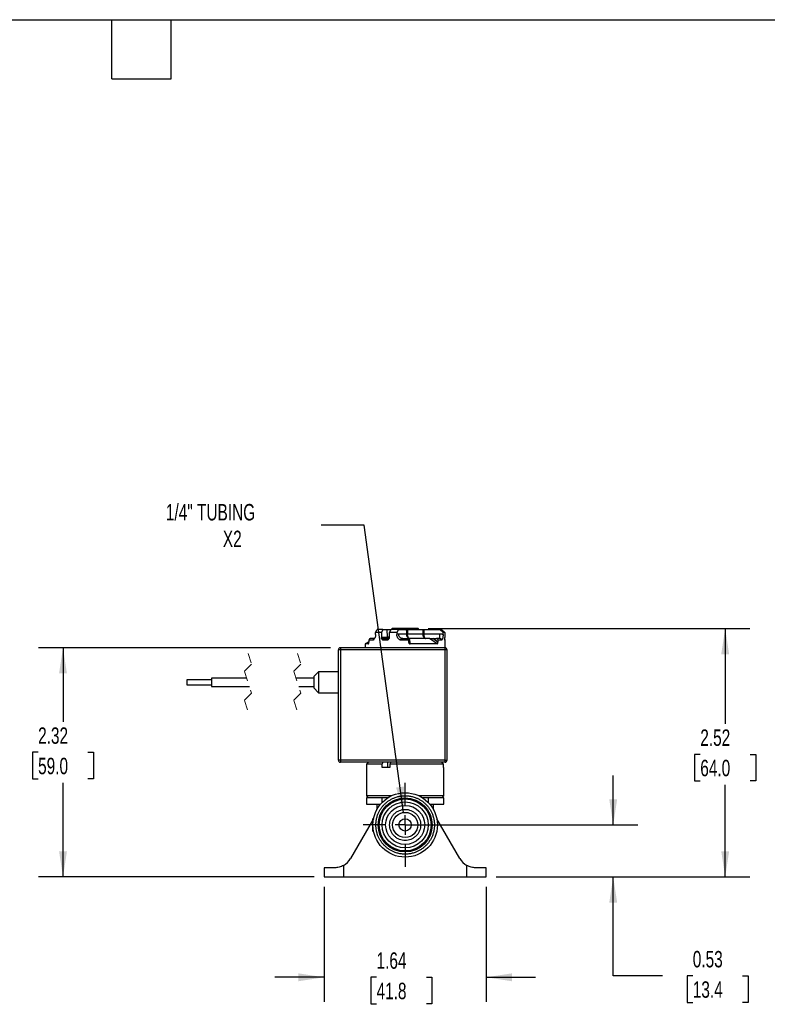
# Model space of a CAD drawing. Header units: inches. Extents: x 0.5 to 21.5, y 0.5 to 16.5.
# Tile 9 of 11: x 9.8 to 17.3, y 6.5 to 16.5. Entities that reach past the tile are written whole.
import ezdxf

# ---------------------------------------------------------------- set-up
doc = ezdxf.new("R2010")
doc.units = ezdxf.units.IN
doc.header["$LTSCALE"] = 2
doc.header["$MEASUREMENT"] = 0
doc.linetypes.add('CENTERX2', pattern=[0.8, 0.5, -0.1, 0.1, -0.1])
doc.linetypes.add('HIDDEN', pattern=[0.075, 0.05, -0.025])
doc.layers.add('CENTER', color=40, linetype='CENTERX2')
doc.layers.add('DIMENSIONS', color=140, linetype='Continuous', lineweight=25)
doc.layers.add('TEXT', color=140, linetype='Continuous', lineweight=25)
doc.styles.add('SLDTEXTSTYLE0', font='TXT', dxfattribs={"width": 0.7})
doc.dimstyles.new('SLDDIMSTYLE2', dxfattribs={"dimtxt": 0.169922, "dimasz": 0.26, "dimexe": 0, "dimexo": 0.0625, "dimgap": 0.04248, "dimtad": 0, "dimtih": 1, "dimtoh": 1, "dimrnd": 1e-09, "dimzin": 12, "dimdsep": 46, "dimtxsty": 'SLDTEXTSTYLE0', "dimsah": 1, "dimcen": 0.09, "dimadec": 0, "dimazin": 3, "dimtfac": 1, "dimtmove": 0, "dimatfit": 0, "dimfxl": 0, "dimfrac": 2, "dimtolj": 1, "dimtzin": 12, "dimarcsym": 0})
doc.dimstyles.new('SLDDIMSTYLE3', dxfattribs={"dimtxt": 0.169922, "dimasz": 0.26, "dimexe": 0, "dimexo": 0.0625, "dimgap": 0.04248, "dimtad": 0, "dimtih": 1, "dimtoh": 1, "dimrnd": 1e-09, "dimdsep": 46, "dimtxsty": 'SLDTEXTSTYLE0', "dimsah": 1, "dimcen": 0.09, "dimadec": 0, "dimazin": 2, "dimtfac": 1, "dimtmove": 0, "dimatfit": 0, "dimfxl": 0, "dimfrac": 2, "dimtolj": 1, "dimtzin": 12, "dimarcsym": 0})
doc.dimstyles.new('SLDDIMSTYLE4', dxfattribs={"dimtxt": 0.169922, "dimasz": 0.26, "dimexe": 0, "dimexo": 0.0625, "dimgap": 0.04248, "dimtad": 0, "dimtih": 1, "dimtoh": 1, "dimrnd": 1e-09, "dimzin": 12, "dimdsep": 46, "dimtxsty": 'SLDTEXTSTYLE0', "dimsah": 1, "dimcen": 0.09, "dimadec": 0, "dimazin": 3, "dimtfac": 1, "dimtofl": 0, "dimtmove": 0, "dimatfit": 3, "dimfxl": 0, "dimfrac": 2, "dimtolj": 1, "dimtzin": 12, "dimarcsym": 0})
doc.dimstyles.new('SLDDIMSTYLE5', dxfattribs={"dimtxt": 0.169922, "dimasz": 0.26, "dimexe": 0, "dimexo": 0.0625, "dimgap": 0.04248, "dimtad": 0, "dimtih": 1, "dimtoh": 1, "dimrnd": 1e-09, "dimzin": 12, "dimdsep": 46, "dimtxsty": 'SLDTEXTSTYLE0', "dimsah": 1, "dimcen": 0, "dimadec": 0, "dimazin": 3, "dimtfac": 1, "dimtofl": 0, "dimtmove": 0, "dimatfit": 3, "dimfxl": 0, "dimfrac": 2, "dimtolj": 1, "dimtzin": 12, "dimarcsym": 0})

# ---------------------------------------------------------------- blocks, each defined once
blk = doc.blocks.new('_D_2')
at = {"layer": 'DIMENSIONS'}
for p, q in [((12.8501, 7.7084), (12.8501, 6.5405)), ((14.4941, 7.7084), (14.4941, 6.5405)), ((12.8501, 6.7905), (12.3501, 6.7905)), ((13.382, 6.7905), (13.3249, 6.7905)), ((13.3249, 6.7905), (13.3249, 6.5205)), ((13.8869, 6.7905), (13.944, 6.7905)), ((13.944, 6.7905), (13.944, 6.5205)), ((14.4941, 6.7905), (14.9941, 6.7905)), ((13.3249, 6.5205), (13.382, 6.5205)), ((13.944, 6.5205), (13.8869, 6.5205))]:
    blk.add_line(p, q, dxfattribs=at)
for points in [[(12.8501, 6.7905), (12.5901, 6.8305), (12.5901, 6.7505)], [(14.4941, 6.7905), (14.7541, 6.7505), (14.7541, 6.8305)]]:
    blk.add_solid(points, dxfattribs=at)
at = {"layer": 'DIMENSIONS', "char_height": 0.16667, "attachment_point": 1, "style": 'SLDTEXTSTYLE0'}
for s, insert in [('1.64', (13.382, 7.0434)), ('41.8', (13.382, 6.7353))]:
    blk.add_mtext(s, dxfattribs=dict(at, insert=insert))
blk = doc.blocks.new('_D_3')
at = {"layer": 'DIMENSIONS'}
for p, q in [((15.7809, 8.3354), (15.7809, 8.8354)), ((13.7721, 8.3354), (16.0309, 8.3354)), ((14.5941, 7.8084), (16.0309, 7.8084)), ((15.7809, 6.8047), (15.7809, 7.8084)), ((16.2809, 6.8047), (15.7809, 6.8047)), ((16.5872, 6.8047), (16.5301, 6.8047)), ((16.5301, 6.8047), (16.5301, 6.5347)), ((17.0921, 6.8047), (17.1492, 6.8047)), ((17.1492, 6.8047), (17.1492, 6.5347)), ((16.5301, 6.5347), (16.5872, 6.5347)), ((17.1492, 6.5347), (17.0921, 6.5347))]:
    blk.add_line(p, q, dxfattribs=at)
for points in [[(15.7809, 8.3354), (15.8209, 8.5954), (15.7409, 8.5954)], [(15.7809, 7.8084), (15.7409, 7.5484), (15.8209, 7.5484)]]:
    blk.add_solid(points, dxfattribs=at)
at = {"layer": 'DIMENSIONS', "char_height": 0.16667, "attachment_point": 1, "style": 'SLDTEXTSTYLE0'}
for s, insert in [('0.53', (16.5872, 7.0576)), ('13.4', (16.5872, 6.7495))]:
    blk.add_mtext(s, dxfattribs=dict(at, insert=insert))
blk = doc.blocks.new('_D_4')
at = {"layer": 'DIMENSIONS'}
for p, q in [((13.9041, 10.3264), (17.1658, 10.3264)), ((16.9158, 10.3264), (16.9158, 9.3591)), ((16.6634, 9.051), (16.6063, 9.051)), ((16.6063, 9.051), (16.6063, 8.781)), ((17.1683, 9.051), (17.2254, 9.051)), ((17.2254, 9.051), (17.2254, 8.781)), ((16.6063, 8.781), (16.6634, 8.781)), ((16.9158, 7.8084), (16.9158, 8.7429)), ((17.2254, 8.781), (17.1683, 8.781)), ((14.5941, 7.8084), (17.1658, 7.8084))]:
    blk.add_line(p, q, dxfattribs=at)
for points in [[(16.9158, 10.3264), (16.8758, 10.0664), (16.9558, 10.0664)], [(16.9158, 7.8084), (16.9558, 8.0684), (16.8758, 8.0684)]]:
    blk.add_solid(points, dxfattribs=at)
at = {"layer": 'DIMENSIONS', "char_height": 0.16667, "attachment_point": 1, "style": 'SLDTEXTSTYLE0'}
for s, insert in [('2.52', (16.6634, 9.3039)), ('64.0', (16.6634, 8.9958))]:
    blk.add_mtext(s, dxfattribs=dict(at, insert=insert))
blk = doc.blocks.new('_D_5')
at = {"layer": 'DIMENSIONS'}
for p, q in [((12.9151, 10.1314), (9.9541, 10.1314)), ((10.2041, 10.1314), (10.2041, 9.3798)), ((9.9517, 9.0717), (9.8946, 9.0717)), ((9.8946, 9.0717), (9.8946, 8.8016)), ((10.4566, 9.0717), (10.5137, 9.0717)), ((10.5137, 9.0717), (10.5137, 8.8016)), ((9.8946, 8.8016), (9.9517, 8.8016)), ((10.5137, 8.8016), (10.4566, 8.8016)), ((10.2041, 7.8084), (10.2041, 8.7636)), ((12.7501, 7.8084), (9.9541, 7.8084))]:
    blk.add_line(p, q, dxfattribs=at)
for points in [[(10.2041, 10.1314), (10.1641, 9.8714), (10.2441, 9.8714)], [(10.2041, 7.8084), (10.2441, 8.0684), (10.1641, 8.0684)]]:
    blk.add_solid(points, dxfattribs=at)
at = {"layer": 'DIMENSIONS', "char_height": 0.16667, "attachment_point": 1, "style": 'SLDTEXTSTYLE0'}
for s, insert in [('2.32', (9.9517, 9.3246)), ('59.0', (9.9517, 9.0165))]:
    blk.add_mtext(s, dxfattribs=dict(at, insert=insert))
blk = doc.blocks.new('_D_6')
at = {"layer": 'DIMENSIONS'}
for p, q in [((13.2577, 11.3745), (12.8202, 11.3745)), ((13.6549, 8.4617), (13.2577, 11.3745))]:
    blk.add_line(p, q, dxfattribs=at)
blk.add_solid([(13.6549, 8.4617), (13.6594, 8.7248), (13.5801, 8.714)], dxfattribs=at)
at = {"layer": 'DIMENSIONS', "attachment_point": 1, "style": 'SLDTEXTSTYLE0'}
for s, insert, char_height in [('1/4" TUBING', (11.247, 11.5894), 0.166667), ('X2', (11.8243, 11.3193), 0.16667)]:
    blk.add_mtext(s, dxfattribs=dict(at, insert=insert, char_height=char_height))
blk = doc.blocks.new('SW_CENTERMARKSYMBOL_2')
at = {"layer": 'CENTER', "color": 0}
for p, q in [((0, 0.2), (0, 0.4265)), ((0, 0), (0, 0.1)), ((-0.2, 0), (-0.4265, 0)), ((0, 0), (-0.1, 0)), ((0, 0), (0, -0.1)), ((0, 0), (0.1, 0)), ((0.2, 0), (0.4265, 0)), ((0, -0.2), (0, -0.4265))]:
    blk.add_line(p, q, dxfattribs=at)

msp = doc.modelspace()

# ---------------------------------------------------------------- linework, layer by layer
for p, q in [((13.3724, 10.2651), (13.3729, 10.2874)), ((13.3729, 10.2874), (13.3894, 10.3174)), ((13.4307, 10.2874), (13.3729, 10.2874)), ((13.4456, 10.3174), (13.3894, 10.3174)), ((13.4456, 10.3174), (13.4307, 10.2874)), ((13.4307, 10.2874), (13.4309, 10.2362)), ((13.4456, 10.3174), (13.4904, 10.3174)), ((13.4916, 10.2392), (13.4904, 10.3174)), ((13.4904, 10.3174), (13.5289, 10.3174)), ((13.5118, 10.2362), (13.5131, 10.2874)), ((13.5131, 10.2874), (13.529, 10.3174)), ((13.5875, 10.2874), (13.5131, 10.2874)), ((13.6031, 10.3174), (13.529, 10.3174)), ((13.5403, 10.3266), (13.5361, 10.3224)), ((13.5361, 10.3224), (13.5361, 10.3174)), ((13.6721, 10.3224), (13.5361, 10.3224)), ((13.8035, 10.3264), (13.5404, 10.3264)), ((13.6031, 10.3174), (13.5875, 10.2874)), ((13.5875, 10.2874), (13.5877, 10.2651)), ((13.6031, 10.3174), (13.684, 10.3174)), ((13.8081, 10.3224), (13.6721, 10.3224)), ((13.684, 10.3174), (13.6954, 10.3174)), ((13.6954, 10.3174), (13.6958, 10.2735)), ((13.6954, 10.3174), (13.8499, 10.3174)), ((13.8081, 10.3224), (13.804, 10.3266)), ((13.8081, 10.3174), (13.8081, 10.3224)), ((13.8499, 10.3174), (13.8503, 10.2735)), ((13.8499, 10.3174), (13.862, 10.3174)), ((13.862, 10.3174), (13.8624, 10.2735)), ((13.862, 10.3174), (14.0239, 10.3174)), ((14.0559, 10.2874), (14.0239, 10.3174)), ((14.0417, 10.3174), (14.0239, 10.3174)), ((14.0417, 10.3174), (14.0726, 10.2874)), ((14.0562, 10.2651), (14.0559, 10.2874)), ((14.0726, 10.2874), (14.0559, 10.2874)), ((14.0726, 10.2874), (14.0736, 10.2362)), ((13.3051, 10.1927), (13.2668, 10.1705)), ((13.3054, 10.2097), (13.305, 10.1879)), ((13.3503, 10.2097), (13.3054, 10.2097)), ((13.347, 10.2244), (13.319, 10.2244)), ((13.347, 10.2244), (13.3553, 10.2263)), ((13.3482, 10.2237), (13.347, 10.2244)), ((13.3484, 10.2244), (13.3491, 10.2244)), ((13.3553, 10.2263), (13.3616, 10.2277)), ((13.4374, 10.2392), (13.4916, 10.2392)), ((13.4964, 10.2097), (13.4443, 10.2097)), ((13.4504, 10.2244), (13.5054, 10.2244)), ((13.5115, 10.2392), (13.4916, 10.2392)), ((13.5038, 10.2241), (13.5054, 10.2244)), ((13.5078, 10.2244), (13.5046, 10.2244)), ((13.5069, 10.2222), (13.5082, 10.2246)), ((13.6053, 10.2735), (13.6845, 10.2735)), ((13.7074, 10.2097), (13.6205, 10.2097)), ((13.6486, 10.2244), (13.7061, 10.2244)), ((13.6958, 10.2735), (13.8503, 10.2735)), ((13.7061, 10.2244), (13.7139, 10.2244)), ((13.7074, 10.2097), (13.7074, 10.1879)), ((13.7139, 10.2244), (13.7221, 10.1705)), ((13.919, 10.2244), (13.7139, 10.2244)), ((13.8624, 10.2735), (14.0207, 10.2735)), ((13.9955, 10.1705), (13.919, 10.2244)), ((13.919, 10.2244), (13.952, 10.2244)), ((14.0039, 10.1879), (13.952, 10.2244)), ((13.952, 10.2244), (13.9913, 10.2244)), ((14.0207, 10.2244), (13.9913, 10.2244)), ((14.0036, 10.2097), (14.0039, 10.1879)), ((14.0455, 10.2097), (14.0036, 10.2097)), ((14.0207, 10.2735), (14.0207, 10.2244)), ((14.0767, 10.2097), (14.0756, 10.2097)), ((14.0781, 10.1314), (14.0767, 10.2097)), ((12.9951, 8.9914), (12.9951, 10.1114)), ((13.0151, 10.1114), (12.9951, 10.1114)), ((14.0771, 10.1314), (13.0151, 10.1314)), ((13.0151, 10.1314), (13.0151, 10.1114)), ((14.0771, 10.1114), (13.0151, 10.1114)), ((13.0151, 10.1114), (13.0151, 8.9914)), ((13.2668, 10.1705), (13.2661, 10.1314)), ((13.2988, 10.1705), (13.2668, 10.1705)), ((13.2988, 10.1705), (13.3004, 10.1715)), ((13.9955, 10.1705), (13.7221, 10.1705)), ((14.0771, 10.1114), (14.0771, 10.1314)), ((14.0771, 8.9914), (14.0771, 10.1114)), ((14.0971, 10.1114), (14.0771, 10.1114)), ((14.0971, 8.9914), (14.0971, 10.1114)), ((12.7951, 9.8889), (12.7451, 9.8389)), ((12.9951, 9.8889), (12.7951, 9.8889)), ((12.7951, 9.8889), (12.7951, 9.6739)), ((11.708, 9.8064), (11.458, 9.8064)), ((11.458, 9.8064), (11.458, 9.7814)), ((11.458, 9.8064), (11.458, 9.7814)), ((12.0653, 9.8239), (11.708, 9.8239)), ((11.708, 9.8239), (11.708, 9.7389)), ((12.7451, 9.8239), (12.5653, 9.8239)), ((12.7451, 9.8389), (12.7451, 9.7239)), ((11.458, 9.7814), (11.458, 9.7564)), ((11.458, 9.7564), (11.708, 9.7564)), ((11.708, 9.7389), (12.0936, 9.7389)), ((12.5936, 9.7389), (12.7451, 9.7389)), ((12.7451, 9.7239), (12.7951, 9.6739)), ((12.7951, 9.6739), (12.9951, 9.6739)), ((13.0151, 8.9914), (12.9951, 8.9914)), ((14.0771, 8.9914), (13.0151, 8.9914)), ((13.0151, 8.9914), (13.0151, 8.9714)), ((14.0771, 8.9914), (14.0971, 8.9914)), ((14.0771, 8.9714), (14.0771, 8.9914)), ((14.0771, 8.9714), (13.0151, 8.9714)), ((13.3016, 8.9714), (13.2816, 8.9514)), ((13.2816, 8.9514), (13.2816, 8.6294)), ((13.4396, 8.9514), (13.2816, 8.9514)), ((13.4396, 8.9514), (13.4497, 8.9714)), ((13.4396, 8.9164), (13.4396, 8.9514)), ((13.5167, 8.9164), (13.4396, 8.9164)), ((13.4938, 8.9714), (13.4938, 8.9164)), ((13.5267, 8.9714), (13.5167, 8.9514)), ((14.0601, 8.9514), (13.5167, 8.9514)), ((13.5167, 8.9514), (13.5167, 8.9164)), ((14.0601, 8.9514), (14.0399, 8.9714)), ((14.0601, 8.9164), (14.0601, 8.9514)), ((14.0626, 8.9164), (14.0601, 8.9164)), ((14.0626, 8.6294), (14.0626, 8.9164)), ((13.2816, 8.6294), (13.3016, 8.6094)), ((13.5301, 8.6294), (13.2816, 8.6294)), ((13.2816, 8.6094), (13.2816, 8.5474)), ((13.4379, 8.6094), (13.2816, 8.6094)), ((13.4379, 8.5629), (13.4379, 8.6094)), ((13.4731, 8.6094), (13.4379, 8.6094)), ((13.4946, 8.6094), (13.4731, 8.6094)), ((14.0626, 8.6294), (13.8141, 8.6294)), ((13.8711, 8.6094), (13.8497, 8.6094)), ((13.9063, 8.6094), (13.8711, 8.6094)), ((13.9063, 8.6094), (13.9063, 8.5629)), ((14.0626, 8.6094), (13.9063, 8.6094)), ((14.0426, 8.6094), (14.0626, 8.6294)), ((14.0626, 8.5474), (14.0626, 8.6094)), ((13.2816, 8.5474), (13.4238, 8.5474)), ((13.3846, 8.5474), (13.3846, 8.4902)), ((13.9204, 8.5474), (14.0626, 8.5474)), ((13.9596, 8.4902), (13.9596, 8.5474)), ((13.3504, 8.3958), (13.3421, 8.3958)), ((13.3512, 8.3954), (13.3421, 8.3954)), ((13.3421, 8.3954), (13.3421, 8.3624)), ((13.3516, 8.3979), (13.3502, 8.3954)), ((14.2252, 7.9949), (13.9926, 8.3979)), ((13.3421, 8.3814), (13.119, 7.9949)), ((13.3467, 8.3624), (13.3421, 8.3624)), ((13.3421, 8.3624), (13.3421, 8.3384)), ((13.3456, 8.3384), (13.3421, 8.3384)), ((13.3421, 8.3384), (13.3421, 8.3179)), ((13.3461, 8.3179), (13.3421, 8.3179)), ((13.3421, 8.3179), (13.3421, 8.2868)), ((13.3421, 8.2868), (13.3421, 8.2729)), ((13.3493, 8.2868), (13.3421, 8.2868)), ((13.3517, 8.2729), (13.3421, 8.2729)), ((12.8501, 7.9014), (12.8501, 7.8084)), ((12.957, 7.9014), (12.8501, 7.9014)), ((13.0471, 7.9245), (13.0471, 7.8084)), ((14.2971, 7.8084), (14.2971, 7.9245)), ((14.4941, 7.9014), (14.3872, 7.9014)), ((14.4941, 7.8084), (14.4941, 7.9014)), ((12.8501, 7.8084), (13.0471, 7.8084)), ((13.0471, 7.8084), (14.2971, 7.8084)), ((14.2971, 7.8084), (14.4941, 7.8084))]:
    msp.add_line(p, q)
at = {"color": 7, "linetype": 'HIDDEN', "lineweight": 18}
for p, q in [((12.0795, 10.0739), (12.116, 9.9642)), ((12.5795, 10.0739), (12.616, 9.9642)), ((12.116, 9.9642), (12.0429, 9.8911)), ((12.0429, 9.8911), (12.116, 9.6717)), ((12.616, 9.9642), (12.5429, 9.8911)), ((12.5429, 9.8911), (12.616, 9.6717)), ((12.116, 9.6717), (12.0429, 9.5986)), ((12.0429, 9.5986), (12.0795, 9.4889)), ((12.616, 9.6717), (12.5429, 9.5986)), ((12.5429, 9.5986), (12.5795, 9.4889))]:
    msp.add_line(p, q, dxfattribs=at)
at = {"flags": 128}
msp.add_lwpolyline([(13.684, 10.3174), (13.6843, 10.2928), (13.6845, 10.2735)], dxfattribs=at)
for radius in [0.3265, 0.274, 0.264, 0.263, 0.233, 0.198, 0.1275, 0.0625]:
    msp.add_circle((13.6721, 8.3354), radius)
for centre, radius, start, end in [((13.5057, 10.2384), 0.0141, 177.08855, 265.68917), ((14.0617, 10.2094), 0.015, 1.0004, 27.36904), ((13.0151, 10.1114), 0.02, 90.00006, 179.99983), ((14.0771, 10.1114), 0.02, 0.00017, 89.99983), ((13.0151, 8.9914), 0.02, 180.00004, 269.99998), ((14.0771, 8.9914), 0.02, 270.00012, 359.99996), ((12.957, 8.0884), 0.187, 298.79253, 330.00004), ((14.3872, 8.0884), 0.187, 209.99991, 241.20748)]:
    msp.add_arc(centre, radius, start, end)
for points, knots in [([(13.2988, 10.1705), (13.2994, 10.1707), (13.3009, 10.1713), (13.3023, 10.1738), (13.3037, 10.1772), (13.3047, 10.1821), (13.3049, 10.1858), (13.305, 10.1879)], [0, 0, 0, 0, 0.097723, 0.235155, 0.427445, 0.673055, 1, 1, 1, 1]), ([(13.319, 10.2244), (13.3173, 10.2242), (13.3147, 10.2239), (13.3115, 10.2221), (13.3094, 10.2202), (13.3076, 10.2178), (13.3059, 10.2144), (13.3056, 10.2115), (13.3054, 10.2097)], [0, 0, 0, 0, 0.228746, 0.353794, 0.484188, 0.614122, 0.749472, 1, 1, 1, 1]), ([(13.3627, 10.228), (13.3627, 10.228), (13.3627, 10.2286), (13.3603, 10.227), (13.3566, 10.2258), (13.3517, 10.2249), (13.3479, 10.2242)], [0, 0, 0, 0, 0.00908, 0.107418, 0.316589, 1, 1, 1, 1]), ([(13.3503, 10.2097), (13.3504, 10.2107), (13.3504, 10.2126), (13.3504, 10.2154), (13.3502, 10.218), (13.3498, 10.2206), (13.3495, 10.2229), (13.3484, 10.2235), (13.3482, 10.2237)], [0, 0, 0, 0, 0.204757, 0.401033, 0.581319, 0.739099, 0.952297, 1, 1, 1, 1]), ([(13.3724, 10.2651), (13.372, 10.259), (13.371, 10.2471), (13.3657, 10.2315), (13.359, 10.2188), (13.3531, 10.2126), (13.3503, 10.2097)], [0, 0, 0, 0, 0.298648, 0.583994, 0.802412, 1, 1, 1, 1]), ([(13.4309, 10.2362), (13.4319, 10.237), (13.4338, 10.2387), (13.4363, 10.239), (13.4374, 10.2392)], [0, 0, 0, 0, 0.536364, 1, 1, 1, 1]), ([(13.4443, 10.2097), (13.4432, 10.2109), (13.4419, 10.2126), (13.4404, 10.2144), (13.4384, 10.2169), (13.4352, 10.2213), (13.4317, 10.2283), (13.4312, 10.2336), (13.4309, 10.2362)], [0, 0, 0, 0, 0.1622594, 0.210399, 0.2366255, 0.4735923, 0.7501044, 1, 1, 1, 1]), ([(13.4504, 10.2244), (13.4487, 10.2246), (13.4453, 10.2251), (13.441, 10.2286), (13.4381, 10.2334), (13.4377, 10.2372), (13.4374, 10.2392)], [0, 0, 0, 0, 0.233375, 0.476732, 0.733657, 1, 1, 1, 1]), ([(13.4443, 10.2097), (13.4443, 10.2115), (13.4444, 10.2143), (13.4451, 10.2177), (13.446, 10.2204), (13.4472, 10.2225), (13.4488, 10.2241), (13.4499, 10.2243), (13.4504, 10.2244)], [0, 0, 0, 0, 0.321436, 0.476369, 0.620247, 0.806588, 0.904151, 1, 1, 1, 1]), ([(13.5118, 10.2362), (13.5115, 10.2336), (13.5108, 10.2282), (13.5065, 10.221), (13.5025, 10.2163), (13.4991, 10.2126), (13.4976, 10.2109), (13.4964, 10.2097)], [0, 0, 0, 0, 0.243353, 0.51924, 0.786319, 0.835314, 1, 1, 1, 1]), ([(13.4964, 10.2097), (13.4966, 10.2115), (13.4969, 10.2143), (13.4981, 10.2178), (13.4994, 10.2205), (13.5011, 10.2226), (13.5028, 10.2239), (13.5036, 10.224), (13.5038, 10.2241)], [0, 0, 0, 0, 0.327168, 0.488479, 0.642313, 0.853511, 0.973555, 1, 1, 1, 1]), ([(13.506, 10.2229), (13.506, 10.2229), (13.5059, 10.2238), (13.5048, 10.224), (13.5038, 10.2241)], [0, 0, 0, 0, 0.040204, 1, 1, 1, 1]), ([(13.5877, 10.2651), (13.5904, 10.2675), (13.5954, 10.2722), (13.6022, 10.2731), (13.6053, 10.2735)], [0, 0, 0, 0, 0.531968, 1, 1, 1, 1]), ([(13.6205, 10.2097), (13.6162, 10.2125), (13.6076, 10.2181), (13.5972, 10.2309), (13.5894, 10.2467), (13.5883, 10.2589), (13.5877, 10.2651)], [0, 0, 0, 0, 0.229303, 0.455374, 0.727408, 1, 1, 1, 1]), ([(13.6486, 10.2244), (13.643, 10.2252), (13.6314, 10.2267), (13.6172, 10.2383), (13.6075, 10.2545), (13.6061, 10.2671), (13.6053, 10.2735)], [0, 0, 0, 0, 0.233375, 0.476732, 0.73366, 1, 1, 1, 1]), ([(13.6205, 10.2097), (13.6206, 10.2107), (13.6207, 10.2128), (13.6223, 10.2157), (13.6248, 10.2183), (13.6296, 10.2214), (13.6377, 10.2239), (13.6447, 10.2242), (13.6486, 10.2244)], [0, 0, 0, 0, 0.086062, 0.177592, 0.280406, 0.398827, 0.657278, 1, 1, 1, 1]), ([(13.6845, 10.2735), (13.6846, 10.2704), (13.6849, 10.2641), (13.687, 10.2548), (13.6903, 10.2458), (13.6961, 10.2361), (13.7034, 10.2292), (13.712, 10.2251), (13.7164, 10.2247), (13.7193, 10.2244)], [0, 0, 0, 0, 0.1420807, 0.2869111, 0.4314265, 0.5726091, 0.7993622, 0.8727041, 1, 1, 1, 1]), ([(13.6845, 10.2735), (13.6853, 10.2735), (13.6871, 10.2735), (13.6909, 10.2735), (13.6939, 10.2735), (13.6958, 10.2735)], [0, 0, 0, 0, 0.211708, 0.486824, 1, 1, 1, 1]), ([(13.7193, 10.2244), (13.7161, 10.2253), (13.7088, 10.2272), (13.7033, 10.2366), (13.6997, 10.2456), (13.6976, 10.2543), (13.6962, 10.2636), (13.6959, 10.2702), (13.6958, 10.2735)], [0, 0, 0, 0, 0.161417, 0.375141, 0.517135, 0.661348, 0.8305, 1, 1, 1, 1]), ([(13.7061, 10.2244), (13.7063, 10.2241), (13.7067, 10.2233), (13.7068, 10.2218), (13.707, 10.22), (13.7072, 10.2177), (13.7073, 10.2142), (13.7074, 10.2115), (13.7074, 10.2097)], [0, 0, 0, 0, 0.076383, 0.168927, 0.298103, 0.452588, 0.633833, 1, 1, 1, 1]), ([(13.7074, 10.1879), (13.7077, 10.1854), (13.7082, 10.1808), (13.7116, 10.1752), (13.716, 10.1718), (13.7196, 10.1706), (13.7217, 10.1706), (13.7221, 10.1705)], [0, 0, 0, 0, 0.289459, 0.557839, 0.753088, 0.948442, 1, 1, 1, 1]), ([(13.8503, 10.2735), (13.8508, 10.2673), (13.8514, 10.2579), (13.8554, 10.246), (13.8603, 10.2365), (13.8677, 10.2271), (13.8758, 10.2252), (13.8794, 10.2244)], [0, 0, 0, 0, 0.301243, 0.454654, 0.603291, 0.825204, 1, 1, 1, 1]), ([(13.8503, 10.2735), (13.8512, 10.2735), (13.8533, 10.2735), (13.8573, 10.2735), (13.8604, 10.2735), (13.8624, 10.2735)], [0, 0, 0, 0, 0.225326, 0.503469, 1, 1, 1, 1]), ([(13.8794, 10.2244), (13.8781, 10.2248), (13.8757, 10.2253), (13.8714, 10.2299), (13.8681, 10.2369), (13.8654, 10.2461), (13.8638, 10.2549), (13.8627, 10.2642), (13.8625, 10.2704), (13.8624, 10.2735)], [0, 0, 0, 0, 0.075313, 0.128653, 0.337682, 0.49045, 0.65663, 0.828766, 1, 1, 1, 1]), ([(13.9913, 10.2244), (13.9928, 10.2242), (13.9952, 10.2239), (13.998, 10.2221), (14, 10.2202), (14.0016, 10.2178), (14.0031, 10.2144), (14.0034, 10.2115), (14.0036, 10.2097)], [0, 0, 0, 0, 0.217383, 0.338819, 0.468083, 0.599461, 0.738621, 1, 1, 1, 1]), ([(13.9955, 10.1705), (13.9964, 10.1707), (13.9983, 10.1711), (14.0006, 10.1736), (14.0024, 10.1771), (14.0037, 10.182), (14.0038, 10.1858), (14.0039, 10.1879)], [0, 0, 0, 0, 0.129582, 0.278002, 0.465756, 0.696475, 1, 1, 1, 1]), ([(14.0207, 10.2735), (14.0268, 10.2732), (14.0392, 10.2725), (14.0505, 10.2675), (14.0562, 10.2651)], [0, 0, 0, 0, 0.500475, 1, 1, 1, 1]), ([(14.0455, 10.2097), (14.0454, 10.2107), (14.0452, 10.2127), (14.0437, 10.2157), (14.0414, 10.2183), (14.0372, 10.2213), (14.0302, 10.2239), (14.0241, 10.2242), (14.0207, 10.2244)], [0, 0, 0, 0, 0.094888, 0.194782, 0.303981, 0.425598, 0.678578, 1, 1, 1, 1]), ([(14.0562, 10.2651), (14.0561, 10.259), (14.056, 10.2474), (14.0538, 10.2319), (14.0507, 10.2192), (14.0471, 10.2127), (14.0455, 10.2097)], [0, 0, 0, 0, 0.31743, 0.610187, 0.821735, 1, 1, 1, 1]), ([(14.0756, 10.2097), (14.0755, 10.2109), (14.0753, 10.2126), (14.0752, 10.2144), (14.0749, 10.217), (14.0744, 10.2216), (14.0738, 10.2286), (14.0737, 10.2337), (14.0736, 10.2362)], [0, 0, 0, 0, 0.143108, 0.185782, 0.209179, 0.43113, 0.71836, 1, 1, 1, 1]), ([(13.3778, 8.3715), (13.3768, 8.3595), (13.3747, 8.3354), (13.3772, 8.2989), (13.3839, 8.2622), (13.3948, 8.2286), (13.4084, 8.1988), (13.4236, 8.1727), (13.4416, 8.1481), (13.4621, 8.1254), (13.4848, 8.1049), (13.5094, 8.0869), (13.5355, 8.0717), (13.5653, 8.0581), (13.5989, 8.0473), (13.6356, 8.0404), (13.6721, 8.0382), (13.7086, 8.0404), (13.7453, 8.0473), (13.7789, 8.0581), (13.8087, 8.0717), (13.8348, 8.0869), (13.8594, 8.1049), (13.8821, 8.1254), (13.9027, 8.1481), (13.9206, 8.1727), (13.9358, 8.1988), (13.9494, 8.2286), (13.9603, 8.2622), (13.9671, 8.2989), (13.9693, 8.3354), (13.9671, 8.3719), (13.9603, 8.4086), (13.9494, 8.4422), (13.9358, 8.472), (13.9206, 8.4981), (13.9027, 8.5227), (13.8821, 8.5454), (13.8594, 8.566), (13.8348, 8.5839), (13.8087, 8.5991), (13.7789, 8.6127), (13.7453, 8.6236), (13.7086, 8.6304), (13.6721, 8.6326), (13.6356, 8.6304), (13.5989, 8.6236), (13.5653, 8.6127), (13.5355, 8.5991), (13.5094, 8.5839), (13.4848, 8.566), (13.4621, 8.5454), (13.4416, 8.5227), (13.4236, 8.4981), (13.4084, 8.472), (13.3949, 8.4422), (13.3837, 8.4087), (13.3798, 8.3838), (13.3778, 8.3715)], [0, 0, 0, 0, 0.01941, 0.038815, 0.058822, 0.079398, 0.095474, 0.111562, 0.12798, 0.14441, 0.160828, 0.177258, 0.193335, 0.209422, 0.229988, 0.249998, 0.26941, 0.288812, 0.308822, 0.329398, 0.345474, 0.361562, 0.37798, 0.39441, 0.410828, 0.427258, 0.443335, 0.459422, 0.479988, 0.499998, 0.51941, 0.538812, 0.558822, 0.579398, 0.595474, 0.611562, 0.62798, 0.64441, 0.660828, 0.677258, 0.693335, 0.709422, 0.729988, 0.749998, 0.76941, 0.788812, 0.808822, 0.829398, 0.845474, 0.861562, 0.87798, 0.89441, 0.910828, 0.927258, 0.943335, 0.959422, 0.979988, 1, 1, 1, 1]), ([(13.5174, 8.3649), (13.5161, 8.3551), (13.5134, 8.3355), (13.5165, 8.3057), (13.5235, 8.2815), (13.532, 8.2628), (13.5428, 8.2443), (13.56, 8.2232), (13.5851, 8.2028), (13.6131, 8.1883), (13.6424, 8.1797), (13.6721, 8.177), (13.7018, 8.1797), (13.726, 8.1868), (13.7447, 8.1953), (13.7632, 8.2061), (13.7843, 8.2233), (13.8047, 8.2484), (13.8192, 8.2764), (13.8278, 8.3057), (13.8305, 8.3354), (13.8278, 8.3651), (13.8207, 8.3893), (13.8122, 8.408), (13.8014, 8.4265), (13.7843, 8.4476), (13.7591, 8.468), (13.7311, 8.4825), (13.7018, 8.4911), (13.6721, 8.4938), (13.6424, 8.4911), (13.6182, 8.484), (13.5995, 8.4755), (13.581, 8.4647), (13.5599, 8.4476), (13.5396, 8.4224), (13.5247, 8.3945), (13.5198, 8.3745), (13.5174, 8.3649)], [0, 0, 0, 0, 0.0299925, 0.0599955, 0.0899882, 0.1060947, 0.1221802, 0.1550133, 0.1878463, 0.2199971, 0.2500054, 0.2799927, 0.310001, 0.3399882, 0.3560947, 0.3721802, 0.4050133, 0.4378463, 0.4699971, 0.5000055, 0.5299926, 0.560001, 0.5899882, 0.6060947, 0.6221802, 0.6550133, 0.6878463, 0.7199971, 0.7500054, 0.7799926, 0.810001, 0.8399882, 0.8560947, 0.8721802, 0.9050133, 0.9378463, 0.9699971, 1, 1, 1, 1]), ([(13.0471, 7.9245), (13.04, 7.921), (13.0257, 7.9138), (13.003, 7.9067), (12.98, 7.9022), (12.9646, 7.9017), (12.957, 7.9014)], [0, 0, 0, 0, 0.25349, 0.511208, 0.757585, 1, 1, 1, 1]), ([(14.3872, 7.9014), (14.3799, 7.9017), (14.3648, 7.9022), (14.3421, 7.9065), (14.319, 7.9136), (14.3045, 7.9208), (14.2971, 7.9245)], [0, 0, 0, 0, 0.232385, 0.482717, 0.735898, 1, 1, 1, 1])]:
    msp.add_open_spline(points, degree=3, knots=knots)
at = {"layer": 'TEXT'}
for p, q in [((0.5, 16.5), (21.5, 16.5)), ((10.7, 15.9), (10.7, 16.5)), ((11.3, 15.9), (11.3, 16.5)), ((10.7, 15.9), (11.3, 15.9))]:
    msp.add_line(p, q, dxfattribs=at)

# ---------------------------------------------------------------- block references
at = {"layer": 'CENTER'}
msp.add_blockref('SW_CENTERMARKSYMBOL_2', (13.6721, 8.3354), dxfattribs=at)

# ---------------------------------------------------------------- dimensions: what is measured, and where the dimension line sits
at = {"layer": 'DIMENSIONS'}
dim = msp.add_diameter_dim_2p(p1=(13.6893, 8.2091), p2=(13.6549, 8.4617), text='1/4" TUBING\\PX2', dimstyle='SLDDIMSTYLE5', override={"dimpost": '<>'}, dxfattribs=at)
dim.commit()
dim.dimension.update_dxf_attribs({"geometry": '_D_6', "text_midpoint": (11.9711, 11.3745), "dimtype": 163})
for base, p1, p2, dimstyle, picture, middle in [((16.9158, 7.8084), (13.8041, 10.3264), (14.4941, 7.8084), 'SLDDIMSTYLE4', '_D_4', (16.9158, 9.051)), ((10.2041, 7.8084), (13.0151, 10.1314), (12.8501, 7.8084), 'SLDDIMSTYLE4', '_D_5', (10.2041, 9.0717)), ((15.7809, 8.3354), (14.4941, 7.8084), (13.6721, 8.3354), 'SLDDIMSTYLE3', '_D_3', (15.7809, 6.8047))]:
    dim = msp.add_linear_dim(base=base, p1=p1, p2=p2, angle=90, dimstyle=dimstyle, dxfattribs=at)
    dim.commit()
    dim.dimension.update_dxf_attribs({"geometry": picture, "text_midpoint": middle, "dimtype": 160})
dim = msp.add_linear_dim(base=(14.4941, 6.7905), p1=(12.8501, 7.8084), p2=(14.4941, 7.8084), dimstyle='SLDDIMSTYLE2', dxfattribs=at)
dim.commit()
dim.dimension.update_dxf_attribs({"geometry": '_D_2', "text_midpoint": (13.6344, 6.7905), "dimtype": 160})

doc.saveas('drawing.dxf')
